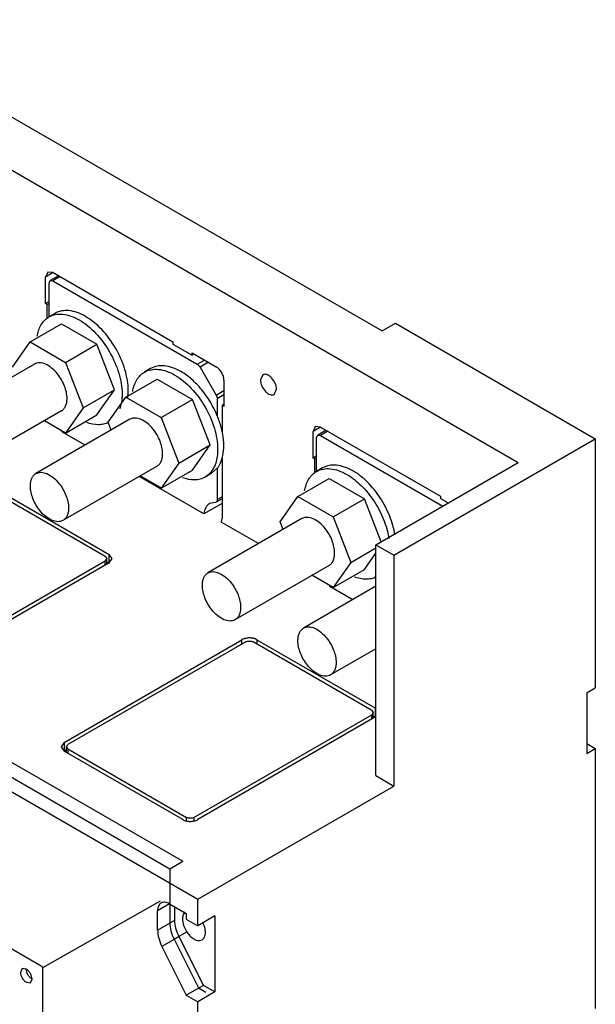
# Model space of a CAD drawing. Header units: millimetres. Extents: x 39 to 278, y 34 to 408.
# Tile 5 of 5: x 171 to 278, y 218 to 400. Entities that reach past the tile are written whole.
import ezdxf

# ---------------------------------------------------------------- set-up
doc = ezdxf.new("R2010")
doc.units = ezdxf.units.MM
doc.header["$LTSCALE"] = 28.735531
doc.layers.get('0').update_dxf_attribs({"linetype": 'CONTINUOUS'})

msp = doc.modelspace()

# ---------------------------------------------------------------- linework, layer by layer
at = {"color": 7, "linetype": 'Continuous'}
for p, q in [((121.73, 399.64), (263.57, 317.74)), ((154.68, 390.41), (238.4, 342.07)), ((176.56, 352.97), (176.14, 352.05)), ((177.56, 352.87), (176.14, 352.05)), ((176.14, 347.15), (176.14, 352.05)), ((177.56, 352.87), (176.56, 352.97)), ((178.57, 352.28), (177.02, 351.39)), ((178.86, 352.12), (177.52, 351.34)), ((177.56, 352.87), (199.72, 340.07)), ((176.81, 350.93), (177.02, 351.39)), ((176.81, 344.68), (176.81, 350.93)), ((177.02, 351.39), (177.52, 351.34)), ((177.52, 351.34), (204.24, 335.91)), ((176.81, 347.54), (176.14, 347.15)), ((176.49, 346.95), (176.14, 347.15)), ((176.81, 347.13), (176.49, 346.95)), ((176.49, 344.36), (176.49, 346.95)), ((177.93, 345.33), (176.79, 344.68)), ((173.34, 340.04), (179.13, 343.39)), ((179.13, 343.39), (185.67, 339.61)), ((238.4, 342.07), (240.88, 343.5)), ((240.88, 343.5), (277.86, 322.15)), ((170.07, 335.39), (173.34, 340.04)), ((173.34, 340.04), (179.87, 336.27)), ((179.87, 336.27), (185.67, 339.61)), ((188.93, 331.2), (185.67, 339.61)), ((199.72, 340.07), (199.72, 339.66)), ((199.72, 339.66), (203.26, 337.62)), ((203.26, 337.62), (203.26, 338.03)), ((203.26, 338.03), (207.75, 335.44)), ((203.61, 337.83), (203.26, 337.62)), ((174.1, 335.95), (156.71, 325.91)), ((179.87, 336.27), (183.14, 327.85)), ((195.6, 335.12), (194.47, 334.47)), ((204.24, 335.91), (205.58, 336.69)), ((206.3, 336.28), (204.74, 335.38)), ((204.74, 335.38), (207.72, 330.22)), ((216.35, 333.97), (215.92, 333.01)), ((191.01, 329.83), (196.81, 333.18)), ((196.81, 333.18), (203.35, 329.41)), ((209.16, 332.99), (209.16, 328.09)), ((183.14, 327.85), (188.93, 331.2)), ((185.67, 326.55), (188.93, 331.2)), ((187.75, 325.19), (191.01, 329.83)), ((191.01, 329.83), (197.55, 326.06)), ((207.72, 330.22), (209.16, 331.06)), ((209.16, 330.25), (207.93, 329.53)), ((218.45, 330.33), (218.89, 331.29)), ((183.14, 327.85), (179.87, 323.2)), ((197.55, 326.06), (203.35, 329.41)), ((206.61, 320.99), (203.35, 329.41)), ((207.93, 329.53), (207.93, 326.4)), ((209.16, 328.5), (208.81, 328.29)), ((208.81, 328.29), (208.81, 323.48)), ((209.16, 328.09), (208.81, 328.29)), ((179.1, 327.29), (161.71, 317.25)), ((179.87, 323.2), (185.67, 326.55)), ((197.55, 326.06), (200.81, 317.64)), ((191.78, 325.75), (174.38, 315.7)), ((179.87, 323.2), (175.94, 325.47)), ((188.31, 323.74), (187.75, 325.19)), ((226.05, 324.39), (225.64, 323.48)), ((227.05, 324.29), (225.64, 323.48)), ((227.05, 324.29), (226.05, 324.39)), ((227.05, 324.29), (249.22, 311.5)), ((55.83, 322.72), (204.32, 236.99)), ((183.48, 320.95), (179.27, 323.38)), ((225.64, 318.58), (225.64, 323.48)), ((226.31, 322.35), (226.52, 322.81)), ((226.31, 316.1), (226.31, 322.35)), ((228.07, 323.71), (226.52, 322.81)), ((226.52, 322.81), (227.02, 322.76)), ((228.36, 323.54), (227.02, 322.76)), ((227.02, 322.76), (249.64, 309.7)), ((67.91, 321.18), (201.55, 244.02)), ((200.81, 317.64), (206.61, 320.99)), ((203.35, 316.34), (206.61, 320.99)), ((240.59, 300.64), (277.86, 322.15)), ((277.86, 322.15), (277.86, 276.06)), ((65.51, 319.79), (199.15, 242.64)), ((226.31, 318.97), (225.64, 318.58)), ((196.78, 317.09), (179.38, 307.04)), ((200.81, 317.64), (197.55, 313)), ((208.81, 318.58), (208.81, 307.38)), ((225.99, 318.37), (225.64, 318.58)), ((226.31, 318.56), (225.99, 318.37)), ((225.99, 315.78), (225.99, 318.37)), ((237.27, 302.55), (263.57, 317.74)), ((205.47, 308.26), (193.48, 315.18)), ((197.55, 313), (193.62, 315.26)), ((197.55, 313), (203.35, 316.34)), ((206.81, 315.71), (205.68, 315.05)), ((206.81, 315.71), (207.93, 316.68)), ((207.93, 316.68), (207.93, 310.89)), ((227.42, 316.75), (226.29, 316.1)), ((165.99, 313.43), (187.92, 300.77)), ((222.83, 311.46), (228.63, 314.81)), ((228.63, 314.81), (235.17, 311.04)), ((187.21, 300.36), (165.28, 313.03)), ((207.93, 310.89), (208.81, 311.4)), ((219.57, 306.81), (222.83, 311.46)), ((222.83, 311.46), (229.37, 307.69)), ((249.22, 311.5), (249.22, 311.09)), ((208.81, 310.19), (205.47, 308.26)), ((207.52, 310.38), (206.49, 310.15)), ((207.72, 310.43), (207.52, 310.38)), ((208.81, 311.06), (207.72, 310.43)), ((229.37, 307.69), (235.17, 311.04)), ((238.24, 303.11), (235.17, 311.04)), ((249.22, 311.09), (250.63, 310.27)), ((223.6, 307.37), (206.2, 297.33)), ((215.58, 302.75), (208.67, 306.74)), ((220.13, 305.37), (219.57, 306.81)), ((229.37, 307.69), (232.63, 299.27)), ((237.27, 259.85), (237.27, 302.55)), ((237.27, 302.55), (240.59, 300.64)), ((43.31, 300.93), (175.38, 224.68)), ((187.92, 299.14), (187.92, 300.77)), ((188.49, 299.97), (187.92, 300.77)), ((232.63, 299.27), (237.27, 301.95)), ((235.17, 297.97), (237.27, 300.97)), ((240.59, 300.64), (240.59, 257.93)), ((154.32, 280.59), (187.21, 299.58)), ((187.92, 299.17), (155.03, 280.18)), ((187.21, 300.36), (187.5, 299.97)), ((187.5, 299.97), (187.21, 299.58)), ((187.21, 298.76), (187.21, 299.58)), ((187.5, 298.92), (187.5, 299.97)), ((187.5, 299.38), (187.92, 299.14)), ((187.92, 299.17), (188.49, 299.97)), ((228.6, 298.71), (211.2, 288.67)), ((232.63, 299.27), (229.37, 294.62)), ((229.37, 294.62), (225.44, 296.89)), ((229.37, 294.62), (235.17, 297.97)), ((237.27, 294.86), (223.88, 287.13)), ((232.98, 292.38), (228.77, 294.81)), ((179.61, 265.99), (212.5, 284.98)), ((213.21, 284.57), (180.31, 265.58)), ((212.5, 284.16), (212.5, 284.98)), ((236.5, 271.91), (214.57, 284.57)), ((215.27, 284.98), (215.27, 284.16)), ((215.27, 284.98), (237.21, 272.32)), ((237.27, 283.31), (228.88, 278.47)), ((276.3, 275.16), (277.86, 276.06)), ((276.3, 275.16), (276.3, 263.97)), ((236.5, 271.91), (236.78, 271.52)), ((236.78, 271.52), (236.5, 271.12)), ((236.78, 270.47), (236.78, 271.52)), ((237.21, 270.68), (237.21, 272.32)), ((203.61, 252.13), (236.5, 271.12)), ((237.21, 270.71), (204.31, 251.72)), ((236.5, 270.31), (236.5, 271.12)), ((236.78, 270.93), (237.21, 270.68)), ((179.61, 265.99), (179.03, 265.19)), ((179.61, 265.99), (179.61, 264.36)), ((179.03, 265.19), (179.61, 264.39)), ((179.61, 264.36), (180.03, 264.6)), ((201.54, 251.72), (179.61, 264.39)), ((180.03, 265.19), (180.31, 265.58)), ((180.03, 264.14), (180.03, 265.19)), ((180.31, 264.8), (180.03, 265.19)), ((180.31, 264.8), (180.31, 263.98)), ((180.31, 264.8), (202.25, 252.13)), ((276.3, 265.77), (277.86, 264.87)), ((276.3, 263.97), (277.86, 264.87)), ((277.86, 264.87), (277.86, 216.78)), ((237.27, 259.85), (240.59, 257.93)), ((204.32, 236.99), (240.59, 257.93)), ((202.25, 251.55), (202.25, 252.13)), ((203.61, 252.13), (203.61, 251.55)), ((199.15, 242.64), (201.55, 244.02)), ((199.15, 242.64), (199.15, 236.13)), ((204.32, 232.09), (204.32, 236.99)), ((197.34, 236.63), (175.61, 224.3)), ((199.09, 236.13), (196.89, 234.87)), ((199.09, 236.13), (202.19, 234.34)), ((199.15, 236.1), (199.15, 232.63)), ((200.08, 233.11), (200.08, 235.56)), ((196.89, 231.27), (196.89, 234.87)), ((196.89, 231.27), (200.08, 233.11)), ((202.19, 234.34), (202.19, 233.32)), ((202.19, 233.32), (204.32, 232.09)), ((207.5, 233.93), (204.32, 232.09)), ((207.5, 233.93), (207.5, 219.84)), ((200.87, 230.08), (197.69, 228.24)), ((202.35, 230.99), (199.94, 229.6)), ((199.94, 229.6), (204.45, 220.59)), ((205.38, 221.07), (200.87, 230.08)), ((197.69, 228.24), (202.2, 219.23)), ((171.85, 224.16), (171.54, 223.47)), ((172.6, 224.08), (171.85, 224.16)), ((175.61, 224.3), (175.61, 53.83)), ((173.35, 221.56), (173.66, 222.24)), ((172.6, 221.63), (173.35, 221.56)), ((205.38, 221.07), (202.2, 219.23)), ((204.45, 220.59), (205.8, 219.82)), ((207.5, 219.84), (205.38, 221.07)), ((202.2, 219.23), (204.32, 218.01)), ((207.5, 219.84), (204.32, 218.01)), ((204.32, 210.05), (204.32, 218.01))]:
    msp.add_line(p, q, dxfattribs=at)
for centre, radius, start, end in [((178.66, 341.45), 3.72, 120.0018, 123.047), ((173.74, 322.93), 5.55, 4.7475, 6.6202), ((228.15, 312.88), 3.72, 120.0018, 123.047), ((223.23, 294.35), 5.55, 4.7475, 6.6202), ((204.41, 233.32), 2.92, 180.0259, 182.9574), ((202.66, 233.77), 1.07, 134.3583, 136.3386), ((200.75, 230.43), 5.04, 22.6956, 26.0423)]:
    msp.add_arc(centre, radius, start, end, dxfattribs=at)
for points, knots in [([(174.6, 341.09), (174.72, 341.82), (175.05, 342.86), (175.87, 343.98), (176.36, 344.4), (176.63, 344.57)], [0, 0, 0, 0, 0.53298, 0.771828, 1, 1, 1, 1]), ([(176.79, 344.68), (177.16, 344.89), (178.01, 345.2), (179.42, 345.23), (180.93, 344.87), (181.91, 344.41), (182.4, 344.12)], [0, 0, 0, 0, 0.217784, 0.450912, 0.710298, 1, 1, 1, 1]), ([(183.53, 344.77), (183.04, 345.06), (182.06, 345.52), (180.56, 345.89), (179.14, 345.85), (178.29, 345.54), (177.93, 345.33)], [0, 0, 0, 0, 0.289711, 0.549068, 0.782177, 1, 1, 1, 1]), ([(182.4, 344.12), (183.52, 343.47), (185.65, 341.68), (188.14, 338.28), (189.84, 334.43), (190.33, 331.69), (190.33, 330.39)], [0, 0, 0, 0, 0.23724, 0.499999, 0.762759, 1, 1, 1, 1]), ([(191.46, 331.05), (191.46, 332.34), (190.97, 335.09), (189.27, 338.94), (186.79, 342.33), (184.66, 344.13), (183.53, 344.77)], [0, 0, 0, 0, 0.237241, 0.500001, 0.76276, 1, 1, 1, 1]), ([(178.37, 334.14), (178.05, 334.53), (177.37, 335.23), (176.24, 335.96), (175.25, 336.23), (174.54, 336.15), (174.24, 336.03), (174.1, 335.95)], [0, 0, 0, 0, 0.307426, 0.578284, 0.804822, 0.90481, 1, 1, 1, 1]), ([(201.21, 334.57), (200.72, 334.85), (199.74, 335.32), (198.23, 335.68), (196.82, 335.65), (195.97, 335.34), (195.6, 335.12)], [0, 0, 0, 0, 0.289702, 0.549088, 0.782216, 1, 1, 1, 1]), ([(204.24, 335.91), (204.29, 335.88), (204.49, 335.74), (204.65, 335.54), (204.74, 335.38)], [0, 0, 0, 0, 0.22909, 1, 1, 1, 1]), ([(209.16, 332.99), (209.16, 333.22), (209.08, 333.71), (208.77, 334.4), (208.33, 335), (207.95, 335.32), (207.75, 335.44)], [0, 0, 0, 0, 0.237244, 0.500001, 0.762757, 1, 1, 1, 1]), ([(180.14, 329.58), (180.14, 330.37), (179.75, 332.02), (178.91, 333.46), (178.37, 334.14)], [0, 0, 0, 0, 0.477227, 1, 1, 1, 1]), ([(192.28, 330.89), (192.4, 331.64), (192.76, 332.74), (193.65, 333.89), (194.19, 334.31), (194.47, 334.47)], [0, 0, 0, 0, 0.533398, 0.771667, 1, 1, 1, 1]), ([(194.47, 334.47), (194.84, 334.68), (195.69, 334.99), (197.1, 335.03), (198.61, 334.67), (199.58, 334.2), (200.08, 333.92)], [0, 0, 0, 0, 0.217784, 0.450912, 0.710298, 1, 1, 1, 1]), ([(200.08, 333.92), (201.2, 333.27), (203.33, 331.47), (205.82, 328.08), (207.52, 324.23), (208, 321.49), (208, 320.19)], [0, 0, 0, 0, 0.23724, 0.499999, 0.762759, 1, 1, 1, 1]), ([(207.93, 326.4), (207.21, 328.12), (205.77, 330.54), (203.3, 333.14), (201.91, 334.16), (201.21, 334.57)], [0, 0, 0, 0, 0.522521, 0.771861, 1, 1, 1, 1]), ([(218.89, 331.29), (218.89, 331.67), (218.68, 332.45), (218.15, 333.27), (217.58, 333.78), (217.14, 334.01), (216.72, 334.1), (216.46, 334.03), (216.35, 333.97)], [0, 0, 0, 0, 0.269934, 0.561324, 0.695468, 0.813138, 0.912851, 1, 1, 1, 1]), ([(215.92, 333.01), (215.92, 332.63), (216.12, 331.86), (216.66, 331.03), (217.22, 330.53), (217.66, 330.29), (218.08, 330.21), (218.35, 330.27), (218.45, 330.33)], [0, 0, 0, 0, 0.269934, 0.561324, 0.695468, 0.813138, 0.912851, 1, 1, 1, 1]), ([(179.1, 327.29), (179.27, 327.39), (179.57, 327.65), (179.9, 328.18), (180.1, 328.85), (180.14, 329.33), (180.14, 329.58)], [0, 0, 0, 0, 0.217749, 0.450875, 0.710402, 1, 1, 1, 1]), ([(190.33, 330.39), (190.33, 330.15), (190.29, 329.23), (190.12, 328.3), (189.9, 327.67)], [0, 0, 0, 0, 0.267446, 1, 1, 1, 1]), ([(191.37, 329.75), (191.38, 329.85), (191.44, 330.28), (191.46, 330.72), (191.46, 331.05)], [0, 0, 0, 0, 0.24299, 1, 1, 1, 1]), ([(207.72, 330.22), (207.75, 330.17), (207.86, 329.95), (207.93, 329.71), (207.93, 329.53)], [0, 0, 0, 0, 0.267169, 1, 1, 1, 1]), ([(196.05, 323.93), (195.73, 324.33), (195.05, 325.03), (193.92, 325.76), (192.93, 326.02), (192.22, 325.95), (191.92, 325.82), (191.78, 325.75)], [0, 0, 0, 0, 0.307426, 0.578284, 0.804822, 0.90481, 1, 1, 1, 1]), ([(208.84, 323.47), (208.79, 323.71), (208.55, 324.71), (208.22, 325.68), (207.93, 326.4)], [0, 0, 0, 0, 0.243114, 1, 1, 1, 1]), ([(187.77, 325.14), (187.5, 325), (186.89, 324.8), (185.53, 324.66), (184.48, 324.9), (183.81, 325.15)], [0, 0, 0, 0, 0.228182, 0.467225, 1, 1, 1, 1]), ([(197.81, 319.37), (197.81, 320.16), (197.43, 321.81), (196.59, 323.26), (196.05, 323.93)], [0, 0, 0, 0, 0.477227, 1, 1, 1, 1]), ([(209.13, 320.84), (209.13, 321.05), (209.11, 321.93), (208.98, 322.81), (208.84, 323.47)], [0, 0, 0, 0, 0.238966, 1, 1, 1, 1]), ([(208.84, 318.55), (208.89, 318.72), (209.07, 319.47), (209.13, 320.25), (209.13, 320.84)], [0, 0, 0, 0, 0.236145, 1, 1, 1, 1]), ([(196.78, 317.09), (196.94, 317.18), (197.25, 317.44), (197.58, 317.98), (197.78, 318.64), (197.81, 319.12), (197.81, 319.37)], [0, 0, 0, 0, 0.217749, 0.450875, 0.710402, 1, 1, 1, 1]), ([(208, 320.19), (208, 319.86), (207.95, 318.68), (207.66, 317.5), (207.26, 316.74)], [0, 0, 0, 0, 0.274092, 1, 1, 1, 1]), ([(207.93, 316.68), (208.03, 316.81), (208.43, 317.38), (208.7, 318.03), (208.84, 318.55)], [0, 0, 0, 0, 0.236819, 1, 1, 1, 1]), ([(233.03, 316.2), (232.54, 316.48), (231.56, 316.95), (230.05, 317.31), (228.64, 317.28), (227.79, 316.97), (227.42, 316.75)], [0, 0, 0, 0, 0.289711, 0.549068, 0.782177, 1, 1, 1, 1]), ([(173.35, 313.41), (173.35, 313.67), (173.39, 314.15), (173.58, 314.81), (173.91, 315.35), (174.22, 315.61), (174.38, 315.7)], [0, 0, 0, 0, 0.289598, 0.549125, 0.782251, 1, 1, 1, 1]), ([(174.38, 315.7), (174.52, 315.78), (174.83, 315.9), (175.53, 315.98), (176.52, 315.72), (177.66, 314.98), (178.33, 314.29), (178.65, 313.89)], [0, 0, 0, 0, 0.09519, 0.195178, 0.421716, 0.692574, 1, 1, 1, 1]), ([(205.68, 315.05), (205.4, 314.89), (204.77, 314.63), (203.33, 314.44), (202.21, 314.68), (201.49, 314.94)], [0, 0, 0, 0, 0.228379, 0.466671, 1, 1, 1, 1]), ([(207.26, 316.74), (207.07, 316.39), (206.62, 315.74), (206.01, 315.24), (205.68, 315.05)], [0, 0, 0, 0, 0.513696, 1, 1, 1, 1]), ([(224.09, 312.51), (224.22, 313.24), (224.55, 314.28), (225.36, 315.4), (225.86, 315.83), (226.12, 316)], [0, 0, 0, 0, 0.533009, 0.771848, 1, 1, 1, 1]), ([(226.29, 316.1), (226.66, 316.31), (227.51, 316.62), (228.92, 316.66), (230.43, 316.29), (231.4, 315.83), (231.9, 315.54)], [0, 0, 0, 0, 0.217784, 0.450912, 0.710298, 1, 1, 1, 1]), ([(231.9, 315.54), (232.87, 314.98), (234.74, 313.48), (237.04, 310.62), (238.78, 307.3), (239.48, 304.9), (239.67, 303.71)], [0, 0, 0, 0, 0.232208, 0.488929, 0.751569, 1, 1, 1, 1]), ([(240.8, 304.36), (240.61, 305.55), (239.91, 307.95), (238.17, 311.27), (235.87, 314.13), (234, 315.64), (233.03, 316.2)], [0, 0, 0, 0, 0.248431, 0.511071, 0.767792, 1, 1, 1, 1]), ([(175.12, 308.86), (174.58, 309.53), (173.74, 310.98), (173.35, 312.63), (173.35, 313.41)], [0, 0, 0, 0, 0.522773, 1, 1, 1, 1]), ([(178.65, 313.89), (179.19, 313.21), (180.03, 311.77), (180.42, 310.12), (180.42, 309.33)], [0, 0, 0, 0, 0.522773, 1, 1, 1, 1]), ([(206.49, 310.15), (206.34, 310.07), (206.07, 309.85), (205.64, 309.24), (205.51, 308.66), (205.47, 308.26)], [0, 0, 0, 0, 0.223963, 0.460236, 1, 1, 1, 1]), ([(207.93, 310.89), (207.93, 310.79), (207.9, 310.61), (207.79, 310.47), (207.72, 310.43)], [0, 0, 0, 0, 0.550769, 1, 1, 1, 1]), ([(179.38, 307.04), (179.25, 306.96), (178.94, 306.84), (178.24, 306.77), (177.25, 307.03), (176.11, 307.76), (175.44, 308.46), (175.12, 308.86)], [0, 0, 0, 0, 0.09519, 0.195178, 0.421716, 0.692574, 1, 1, 1, 1]), ([(180.42, 309.33), (180.42, 309.08), (180.38, 308.6), (180.19, 307.93), (179.86, 307.4), (179.55, 307.14), (179.38, 307.04)], [0, 0, 0, 0, 0.289598, 0.549125, 0.782251, 1, 1, 1, 1]), ([(208.67, 306.74), (208.69, 306.78), (208.78, 306.98), (208.81, 307.21), (208.81, 307.38)], [0, 0, 0, 0, 0.22722, 1, 1, 1, 1]), ([(227.87, 305.56), (227.55, 305.96), (226.87, 306.65), (225.74, 307.39), (224.75, 307.65), (224.04, 307.58), (223.74, 307.45), (223.6, 307.37)], [0, 0, 0, 0, 0.307426, 0.578284, 0.804822, 0.90481, 1, 1, 1, 1]), ([(229.63, 301), (229.63, 301.79), (229.25, 303.44), (228.41, 304.89), (227.87, 305.56)], [0, 0, 0, 0, 0.477227, 1, 1, 1, 1]), ([(228.6, 298.71), (228.76, 298.81), (229.07, 299.07), (229.4, 299.61), (229.6, 300.27), (229.63, 300.75), (229.63, 301)], [0, 0, 0, 0, 0.217749, 0.450875, 0.710402, 1, 1, 1, 1]), ([(205.17, 295.04), (205.17, 295.3), (205.21, 295.78), (205.4, 296.44), (205.73, 296.98), (206.04, 297.24), (206.2, 297.33)], [0, 0, 0, 0, 0.289598, 0.549125, 0.782251, 1, 1, 1, 1]), ([(206.2, 297.33), (206.34, 297.41), (206.65, 297.53), (207.35, 297.61), (208.34, 297.34), (209.48, 296.61), (210.15, 295.91), (210.47, 295.52)], [0, 0, 0, 0, 0.09519, 0.195178, 0.421716, 0.692574, 1, 1, 1, 1]), ([(206.94, 290.49), (206.4, 291.16), (205.56, 292.61), (205.17, 294.26), (205.17, 295.04)], [0, 0, 0, 0, 0.522773, 1, 1, 1, 1]), ([(210.47, 295.52), (211.01, 294.84), (211.85, 293.4), (212.24, 291.75), (212.24, 290.96)], [0, 0, 0, 0, 0.522773, 1, 1, 1, 1]), ([(237.29, 296.57), (237.01, 296.43), (236.41, 296.22), (235.04, 296.09), (233.99, 296.32), (233.31, 296.57)], [0, 0, 0, 0, 0.228204, 0.467185, 1, 1, 1, 1]), ([(211.2, 288.67), (211.07, 288.59), (210.76, 288.47), (210.06, 288.4), (209.07, 288.66), (207.93, 289.39), (207.26, 290.09), (206.94, 290.49)], [0, 0, 0, 0, 0.09519, 0.195178, 0.421716, 0.692574, 1, 1, 1, 1]), ([(212.24, 290.96), (212.24, 290.71), (212.2, 290.23), (212.01, 289.56), (211.68, 289.03), (211.37, 288.77), (211.2, 288.67)], [0, 0, 0, 0, 0.289598, 0.549125, 0.782251, 1, 1, 1, 1]), ([(222.85, 284.84), (222.85, 285.09), (222.88, 285.57), (223.08, 286.23), (223.41, 286.77), (223.72, 287.03), (223.88, 287.13)], [0, 0, 0, 0, 0.289598, 0.549125, 0.782251, 1, 1, 1, 1]), ([(223.88, 287.13), (224.02, 287.2), (224.32, 287.33), (225.03, 287.4), (226.02, 287.14), (227.15, 286.41), (227.83, 285.71), (228.15, 285.31)], [0, 0, 0, 0, 0.09519, 0.195178, 0.421716, 0.692574, 1, 1, 1, 1]), ([(213.01, 285.19), (212.97, 285.18), (212.79, 285.12), (212.62, 285.05), (212.5, 284.98)], [0, 0, 0, 0, 0.262819, 1, 1, 1, 1]), ([(213.89, 285.31), (213.81, 285.31), (213.52, 285.3), (213.22, 285.25), (213.01, 285.19)], [0, 0, 0, 0, 0.255645, 1, 1, 1, 1]), ([(213.21, 284.57), (213.41, 284.69), (213.89, 284.78), (214.36, 284.69), (214.57, 284.57)], [0, 0, 0, 0, 0.499999, 1, 1, 1, 1]), ([(214.76, 285.19), (214.69, 285.21), (214.41, 285.28), (214.11, 285.31), (213.89, 285.31)], [0, 0, 0, 0, 0.242874, 1, 1, 1, 1]), ([(215.27, 284.98), (215.23, 285), (215.07, 285.09), (214.9, 285.15), (214.76, 285.19)], [0, 0, 0, 0, 0.236595, 1, 1, 1, 1]), ([(224.61, 280.28), (224.07, 280.95), (223.23, 282.4), (222.85, 284.05), (222.85, 284.84)], [0, 0, 0, 0, 0.522773, 1, 1, 1, 1]), ([(228.15, 285.31), (228.69, 284.64), (229.53, 283.19), (229.92, 281.54), (229.92, 280.75)], [0, 0, 0, 0, 0.522773, 1, 1, 1, 1]), ([(229.92, 280.75), (229.92, 280.5), (229.88, 280.02), (229.68, 279.36), (229.35, 278.82), (229.05, 278.56), (228.88, 278.47)], [0, 0, 0, 0, 0.289598, 0.549125, 0.782251, 1, 1, 1, 1]), ([(228.88, 278.47), (228.74, 278.39), (228.44, 278.26), (227.73, 278.19), (226.74, 278.45), (225.61, 279.19), (224.93, 279.88), (224.61, 280.28)], [0, 0, 0, 0, 0.09519, 0.195178, 0.421716, 0.692574, 1, 1, 1, 1]), ([(201.54, 251.72), (201.74, 251.61), (202.19, 251.44), (202.93, 251.36), (203.66, 251.44), (204.12, 251.61), (204.31, 251.72)], [0, 0, 0, 0, 0.237224, 0.500001, 0.762777, 1, 1, 1, 1]), ([(203.61, 252.13), (203.4, 252.02), (202.93, 251.92), (202.45, 252.02), (202.25, 252.13)], [0, 0, 0, 0, 0.499999, 1, 1, 1, 1]), ([(197.54, 236.29), (197.43, 236.23), (197.24, 236.07), (196.96, 235.6), (196.89, 235.16), (196.89, 234.87)], [0, 0, 0, 0, 0.218405, 0.452249, 1, 1, 1, 1]), ([(199.09, 236.13), (198.83, 236.28), (198.42, 236.44), (197.87, 236.43), (197.64, 236.35), (197.54, 236.29)], [0, 0, 0, 0, 0.54775, 0.781594, 1, 1, 1, 1]), ([(200.87, 230.08), (200.62, 230.57), (200.24, 231.56), (200.08, 232.61), (200.08, 233.11)], [0, 0, 0, 0, 0.525091, 1, 1, 1, 1]), ([(201.5, 233.17), (201.52, 232.64), (201.84, 231.56), (202.61, 230.42), (203.41, 229.74), (204.01, 229.42), (204.6, 229.31), (204.97, 229.41), (205.11, 229.49)], [0, 0, 0, 0, 0.274346, 0.564831, 0.697579, 0.814007, 0.913013, 1, 1, 1, 1]), ([(201.62, 234.07), (201.6, 234.04), (201.55, 233.89), (201.52, 233.73), (201.51, 233.61)], [0, 0, 0, 0, 0.238634, 1, 1, 1, 1]), ([(201.88, 234.51), (201.86, 234.48), (201.74, 234.35), (201.66, 234.19), (201.62, 234.07)], [0, 0, 0, 0, 0.238919, 1, 1, 1, 1]), ([(196.89, 231.27), (196.89, 230.78), (197.06, 229.72), (197.44, 228.74), (197.69, 228.24)], [0, 0, 0, 0, 0.474909, 1, 1, 1, 1]), ([(199.15, 232.63), (199.15, 232.13), (199.31, 231.08), (199.7, 230.09), (199.94, 229.6)], [0, 0, 0, 0, 0.474909, 1, 1, 1, 1]), ([(205.73, 230.87), (205.73, 230.99), (205.7, 231.5), (205.56, 232.01), (205.4, 232.37)], [0, 0, 0, 0, 0.231256, 1, 1, 1, 1]), ([(205.11, 229.49), (205.21, 229.55), (205.4, 229.71), (205.67, 230.16), (205.73, 230.58), (205.73, 230.87)], [0, 0, 0, 0, 0.218348, 0.452248, 1, 1, 1, 1]), ([(173.66, 222.24), (173.66, 222.42), (173.59, 222.78), (173.37, 223.3), (173.03, 223.75), (172.75, 223.99), (172.6, 224.08)], [0, 0, 0, 0, 0.237244, 0.500001, 0.762757, 1, 1, 1, 1]), ([(173.66, 222.24), (173.51, 222.33), (173.22, 222.57), (172.89, 223.03), (172.66, 223.54), (172.6, 223.91), (172.6, 224.08)], [0, 0, 0, 0, 0.237243, 0.499999, 0.762756, 1, 1, 1, 1]), ([(175.38, 224.68), (175.45, 224.64), (175.56, 224.52), (175.61, 224.37), (175.61, 224.3)], [0, 0, 0, 0, 0.499997, 1, 1, 1, 1]), ([(171.54, 223.47), (171.54, 223.3), (171.6, 222.93), (171.83, 222.41), (172.16, 221.96), (172.45, 221.72), (172.6, 221.63)], [0, 0, 0, 0, 0.237244, 0.500001, 0.762757, 1, 1, 1, 1])]:
    msp.add_open_spline(points, degree=3, knots=knots, dxfattribs=at)
msp.add_open_spline([(201.51, 233.61), (201.5, 233.51), (201.49, 233.41), (201.49, 233.32)], degree=3, dxfattribs=at)

doc.saveas('drawing.dxf')
